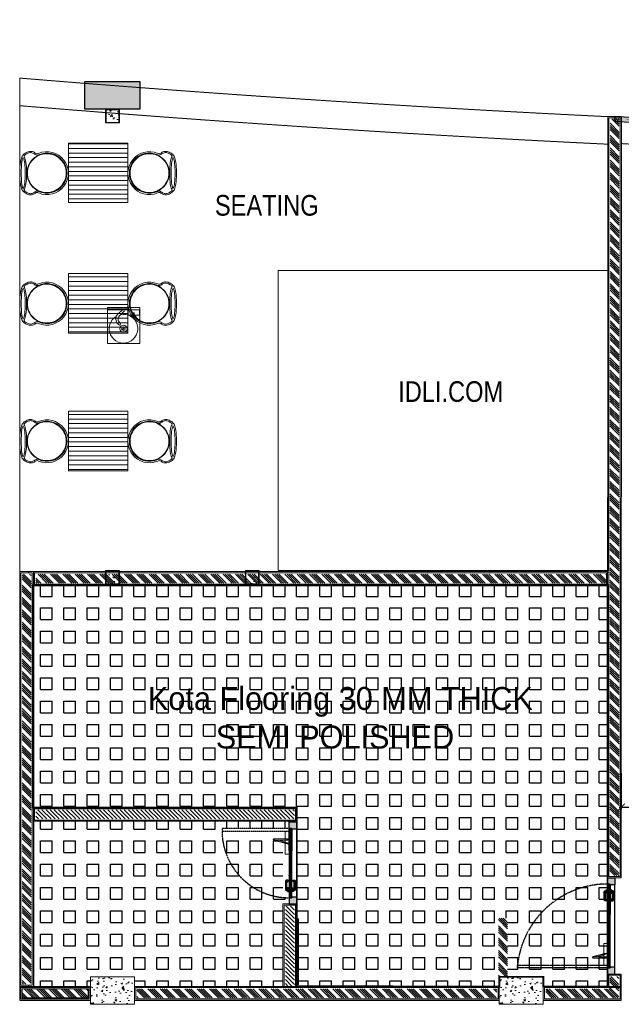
# Model space of a CAD drawing. Header units: millimetres. Extents: x 1277566 to 1493426, y 1039116 to 1145896.
# Tile 148 of 151: x 1455767 to 1462331, y 1132394 to 1143129. Entities that reach past the tile are written whole.
import ezdxf

# ---------------------------------------------------------------- set-up
doc = ezdxf.new("R2010")
doc.units = ezdxf.units.MM
doc.header["$PDMODE"] = 67
doc.linetypes.add('DASHED', pattern=[0.75, 0.5, -0.25])
doc.linetypes.add('DASHED2', pattern=[0.375, 0.25, -0.125])
for name, color, linetype in [('01_DOOR', 76, 'Continuous'), ('CIVIL DIM', 7, 'Continuous'), ('CT PARTITION WALL HATCH', 210, 'Continuous'), ('CT_PARTITION WALL', 210, 'Continuous'), ('CT_PILASTER', 210, 'Continuous'), ('Dimension a', 7, 'Continuous'), ('kitchen equip1', 8, 'Continuous'), ('L2', 136, 'Continuous')]:
    doc.layers.add(name, color=color, linetype=linetype)
for name, color, linetype, lineweight in [('AIRPORT EXTIING WALL', 1, 'Continuous', 20), ('BOH TEXT', 1, 'Continuous', 5), ('CIVIL WALL HATCH', 7, 'Continuous', 5), ('CKD Dimensions', 3, 'Continuous', 0), ('CKD Equipments', 252, 'Continuous', 0), ('Comm BCAS Rejected', 1, 'Continuous', 9), ('EXISTING COLUMN', 5, 'Continuous', 20), ('FOH FURNITURE', 126, 'Continuous', 15), ('FRONT COUNTER', 214, 'Continuous', 18), ('HATCH', 251, 'Continuous', 5), ('KIT TEXT.', 30, 'Continuous', 9), ('PLASTER', 252, 'Continuous', 9), ('tile finish', 32, 'Continuous', 9), ('WALL', 7, 'Continuous', 40)]:
    doc.layers.add(name, color=color, linetype=linetype, lineweight=lineweight)
doc.layers.add('Equipment', color=7, linetype='Continuous', lineweight=9, true_color=0xcc6600)
doc.layers.add('exter nal partition', color=7, linetype='Continuous', lineweight=18, true_color=0x990073)
doc.styles.add('ROMANS', font='arial.ttf', dxfattribs={"width": 0.75})
doc.styles.get("Standard").update_dxf_attribs({"font": 'arial.ttf'})
doc.styles.add('STYLE1', font='GOTHIC.TTF', dxfattribs={"width": 0.9})
doc.dimstyles.new('1.300', dxfattribs={"dimtxt": 150, "dimasz": 75, "dimexe": 25, "dimexo": 25, "dimgap": 15, "dimtad": 0, "dimdec": 0, "dimdsep": 46, "dimtxsty": 'ROMANS', "dimblk": 'ARCHTICK', "dimcen": 0.09, "dimdle": 25, "dimclrd": 256, "dimclre": 256, "dimclrt": 256, "dimadec": 1, "dimazin": 2, "dimtfac": 1, "dimtdec": 0, "dimtmove": 2, "dimatfit": 3, "dimldrblk": 'OPEN90', "dimfxl": 100, "dimtolj": 1, "dimtzin": 0, "dimlwe": -1, "dimarcsym": 0})
pattern_1 = [(135, (272703.21, -47836.74), (-67.351921, -67.351921), []), (135, (272703.21, -47814.29), (-67.351921, -67.351921), []), (135, (272703.21, -47791.84), (-67.351921, -67.351921), []), (135, (272703.21, -47769.39), (-67.351921, -67.351921), [])]

# ---------------------------------------------------------------- blocks, each defined once
blk = doc.blocks.new('PILASTER')
at = {"layer": 'CT PARTITION WALL HATCH'}
h = blk.add_hatch(color=256, dxfattribs=at)
h.dxf.hatch_style = 1
h.paths.add_polyline_path([(-300, 150), (300, 150), (300, -150), (-300, -150)])
at = {"layer": 'CT_PARTITION WALL'}
blk.add_lwpolyline([(-300, 150), (300, 150), (300, -150), (-300, -150)], close=True, dxfattribs=at)
blk = doc.blocks.new('door closer')
at = {"color": 14, "linetype": 'DASHED2', "lineweight": 9, "ltscale": 0.5}
for p, q in [((10736.43, -3996.01), (10716.43, -3996.01)), ((10716.43, -3996.01), (10716.43, -3999.19)), ((10716.55, -3999.31), (10736.31, -3999.31)), ((10722.88, -3999.31), (10722.88, -3997.66)), ((10722.88, -3999.31), (10722.88, -4009.19)), ((10727.44, -3996.77), (10724.13, -4009.27)), ((10726.86, -3996.83), (10724.13, -4004.67)), ((10724.13, -3999.31), (10724.13, -3997.66)), ((10724.13, -4009.19), (10724.13, -3999.31)), ((10725.64, -3996.14), (10725.64, -3996.01)), ((10728.52, -3996.26), (10725.76, -3996.26)), ((10728.64, -3996.14), (10728.64, -3996.01)), ((10736.43, -3999.19), (10736.43, -3996.01))]:
    blk.add_line(p, q, dxfattribs=at)
for centre, radius in [((10723.51, -3997.66), 0.338), ((10727.21, -3996.64), 0.123), ((10723.51, -4009.19), 0.214)]:
    blk.add_circle(centre, radius, dxfattribs=at)
for centre, radius, start, end in [((10716.55, -3999.19), 0.12, 180, 270), ((10723.51, -3997.66), 0.625, 360, 180), ((10725.76, -3996.14), 0.12, 180, 270), ((10717.05, -4005.46), 13.03, 41.92753, 44.91686), ((10727.11, -3996.33), 0.562, 229.33989, 295.68558), ((10727.25, -3996.61), 0.25, 295.68558, 334.16196), ((10726.83, -3996.41), 0.711, 334.16196, 5.5837), ((10728.32, -3996.27), 0.78, 179.2294, 185.02337), ((10728.52, -3996.14), 0.12, 270, 0), ((10736.31, -3999.19), 0.12, 270, 0), ((10723.51, -4009.19), 0.625, 180, 0)]:
    blk.add_arc(centre, radius, start, end, dxfattribs=at)
blk = doc.blocks.new('A$C68A023B9')
at = {"layer": '01_DOOR', "ltscale": 2}
h = blk.add_hatch(color=253, dxfattribs=at)
h.set_gradient(color1=(173, 173, 173), one_color=1, tint=1, name='SPHERICAL')
edge = h.paths.add_edge_path()
edge.add_arc((4.75, 1.25), 0.5, 270, 21.737)
edge.add_line((5.22, 1.44), (6, 1.44))
edge.add_line((6, 1.44), (6, 0.75))
edge.add_line((6, 0.75), (6, 0.5))
edge.add_arc((5.5, 0.5), 0.5, 270, 360, ccw=False)
edge.add_line((5.5, 0), (1.09, 0))
edge.add_arc((1.09, 0.5), 0.5, 180, 270, ccw=False)
edge.add_line((0.59, 0.5), (0.59, 0.75))
edge.add_line((0.59, 0.75), (0.59, 1.1))
edge.add_line((0.59, 1.1), (0, 1.1))
edge.add_line((0, 1.1), (0, 1.85))
edge.add_line((0, 1.85), (1.94, 1.85))
edge.add_line((1.94, 1.85), (1.94, 1.1))
edge.add_line((1.94, 1.1), (1.34, 1.1))
edge.add_line((1.34, 1.1), (1.34, 0.75))
edge.add_line((1.34, 0.75), (4.75, 0.75))
blk.add_lwpolyline([(4.75, 0.75, 0.530238), (5.22, 1.44), (6, 1.44), (6, 0.75), (6, 0.5, -0.414214), (5.5, 0), (1.09, 0, -0.414214), (0.59, 0.5), (0.59, 0.75), (0.59, 1.1), (0, 1.1), (0, 1.85), (1.94, 1.85), (1.94, 1.1), (1.34, 1.1), (1.34, 0.75)], format="xyb", close=True, dxfattribs=at)
blk = doc.blocks.new('door sdfgh')
at = {"layer": '01_DOOR', "ltscale": 100}
h = blk.add_hatch(dxfattribs=at)
h.set_pattern_fill('DOTS', color=256, scale=58.874347, angle=-90, style=0)
h.set_pattern_definition([(90, (275185.757, 11141403.7222), (3.6796466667, 1.8398233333), [0, -3.6796466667])])
h.paths.add_polyline_path([(1223029, 1241624), (1223029, 1241617), (1223058, 1241617), (1223058, 1241549), (1222984, 1241549), (1222984, 1241554), (1222979, 1241554), (1222979, 1241624)])
h.paths.add_polyline_path([(1223029, 1242524), (1223029, 1242530), (1223058, 1242530), (1223058, 1242599), (1222984, 1242599), (1222984, 1242594), (1222979, 1242594), (1222979, 1242524)])
at = {"layer": '01_DOOR', "lineweight": 9, "ltscale": 100}
h = blk.add_hatch(dxfattribs=at)
h.set_pattern_fill('DOLMIT', color=251, scale=19.624782, angle=-90, style=0)
h.set_pattern_definition([(270, (275249.5377, 11142032.3274), (4.9061955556, -1e-15), []), (315, (275249.538, 11142032.327), (9.812391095, 9.812391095), [6.938408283, -13.876834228])])
h.paths.add_polyline_path([(1223029, 1241949), (1223041, 1241949), (1223041, 1241944), (1223058, 1241944), (1223058, 1241617), (1223029, 1241617)])
h.paths.add_polyline_path([(1223029, 1242199), (1223041, 1242199), (1223041, 1242204), (1223058, 1242204), (1223058, 1242530), (1223029, 1242530)])
at = {"layer": '01_DOOR', "ltscale": 100}
for p, q in [((1222979, 1242524, 33363), (1222979, 1241624, 33363)), ((1223058, 1242199, 33363), (1223046, 1242204, 33363)), ((1223058, 1242204, 33363), (1223046, 1242199, 33363)), ((1223058, 1241949, 33363), (1223046, 1241944, 33363)), ((1223058, 1241944, 33363), (1223046, 1241949, 33363))]:
    blk.add_line(p, q, dxfattribs=at)
at = {"layer": '01_DOOR', "color": 251, "lineweight": 15, "ltscale": 100}
for p, q in [((1223029, 1242199, 33363), (1223029, 1241949, 33363)), ((1223058, 1242199, 33363), (1223058, 1241949, 33363))]:
    blk.add_line(p, q, dxfattribs=at)
at = {"layer": '01_DOOR', "ltscale": 100, "elevation": 33363}
for points in [[(1223029, 1242524), (1223029, 1242530), (1223058, 1242530), (1223058, 1242599), (1222984, 1242599), (1222984, 1242594), (1222979, 1242594), (1222979, 1242524)], [(1223046, 1242199), (1223046, 1242204), (1223058, 1242204), (1223058, 1242199)], [(1223046, 1241949), (1223046, 1241944), (1223058, 1241944), (1223058, 1241949)], [(1223029, 1241624), (1223029, 1241617), (1223058, 1241617), (1223058, 1241549), (1222984, 1241549), (1222984, 1241554), (1222979, 1241554), (1222979, 1241624)]]:
    blk.add_lwpolyline(points, close=True, dxfattribs=at)
at = {"layer": '01_DOOR', "elevation": 33363}
blk.add_lwpolyline([(1222979, 1242594), (1222979, 1242589)], dxfattribs=at)
at = {"layer": '01_DOOR', "ltscale": 100, "elevation": 33363}
for points in [[(1223029, 1242199), (1223041, 1242199), (1223041, 1242204), (1223058, 1242204), (1223058, 1242530), (1223029, 1242530), (1223029, 1242199)], [(1223029, 1241949), (1223041, 1241949), (1223041, 1241944), (1223058, 1241944), (1223058, 1241617), (1223029, 1241617), (1223029, 1241949)]]:
    blk.add_lwpolyline(points, dxfattribs=at)
at = {"layer": '01_DOOR', "color": 251, "linetype": 'DASHED2', "elevation": 33363}
blk.add_lwpolyline([(1223058, 1242530), (1224041, 1242530), (1224041, 1242501), (1223058, 1242501)], close=True, dxfattribs=at)
at = {"layer": '01_DOOR', "lineweight": 18, "ltscale": 2, "elevation": 33363}
blk.add_lwpolyline([(1223041, 1242204), (1223041, 1241944), (1223046, 1241944), (1223046, 1242204)], close=True, dxfattribs=at)
at = {"layer": '01_DOOR', "color": 251, "linetype": 'DASHED2'}
blk.add_arc((1223058, 1242605, 33363), 988, 270, 353.9577, dxfattribs=at)
at = {"layer": '01_DOOR', "xscale": -11.84344983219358, "yscale": 11.84344983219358, "zscale": 11.84344983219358, "rotation": 90}
blk.add_blockref('door closer', (1175732, 1369420, 33363), dxfattribs=at)
at = {"layer": '01_DOOR', "ltscale": 50, "yscale": 19.73908305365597, "zscale": 19.73908305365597}
for p, xscale, rotation in [((1222992, 1241680, 33363), -19.73908305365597, 270), ((1223095, 1241680, 33363), 19.73908305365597, 89.99999999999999)]:
    blk.add_blockref('A$C68A023B9', p, dxfattribs=dict(at, xscale=xscale, rotation=rotation))
blk = doc.blocks.new('STORE ROOM DOOR')
at = {"layer": '01_DOOR', "ltscale": 100}
h = blk.add_hatch(dxfattribs=at)
h.set_pattern_fill('DOTS', color=256, scale=58.874347, style=0)
h.set_pattern_definition([(180, (-8687243.8554, 297332.053), (-1.8398233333, 3.6796466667), [0, -3.6796466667])])
h.paths.add_polyline_path([(1212844, 1245175), (1212837, 1245175), (1212837, 1245205), (1212769, 1245205), (1212769, 1245131), (1212774, 1245131), (1212774, 1245126), (1212844, 1245126)])
h.paths.add_polyline_path([(1213544, 1245175), (1213551, 1245175), (1213551, 1245205), (1213619, 1245205), (1213619, 1245131), (1213615, 1245131), (1213615, 1245126), (1213544, 1245126)])
at = {"layer": '01_DOOR', "lineweight": 9, "ltscale": 100}
h = blk.add_hatch(dxfattribs=at)
h.set_pattern_fill('DOLMIT', color=251, scale=19.624782, style=0)
h.set_pattern_definition([(0, (-8687997.237, 297395.8334), (0, 4.9061955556), []), (45, (-8687997.237, 297395.833), (-9.812391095, 9.812391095), [6.938408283, -13.876834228])])
h.paths.add_polyline_path([(1213069, 1245175), (1213069, 1245187), (1213064, 1245187), (1213064, 1245205), (1212837, 1245205), (1212837, 1245175)])
h.paths.add_polyline_path([(1213319, 1245175), (1213319, 1245187), (1213324, 1245187), (1213324, 1245205), (1213551, 1245205), (1213551, 1245175)])
at = {"layer": '01_DOOR', "color": 32, "ltscale": 0.3}
blk.add_line((1212844, 1245126), (1213544, 1245126), dxfattribs=at)
at = {"layer": '01_DOOR', "ltscale": 100}
for p, q in [((1213069, 1245205), (1213064, 1245192)), ((1213064, 1245205), (1213069, 1245192)), ((1213319, 1245205), (1213324, 1245192)), ((1213324, 1245205), (1213319, 1245192))]:
    blk.add_line(p, q, dxfattribs=at)
at = {"layer": '01_DOOR', "color": 251, "lineweight": 15, "ltscale": 100}
for p, q in [((1213319, 1245205), (1213069, 1245205)), ((1213319, 1245175), (1213069, 1245175))]:
    blk.add_line(p, q, dxfattribs=at)
at = {"layer": '01_DOOR', "color": 251, "linetype": 'DASHED2'}
blk.add_lwpolyline([(1213551, 1245205), (1213551, 1245895), (1213522, 1245895), (1213522, 1245205)], close=True, dxfattribs=at)
at = {"layer": '01_DOOR', "ltscale": 100}
for points in [[(1212844, 1245175), (1212837, 1245175), (1212837, 1245205), (1212769, 1245205), (1212769, 1245131), (1212774, 1245131), (1212774, 1245126), (1212844, 1245126)], [(1213069, 1245192), (1213064, 1245192), (1213064, 1245205), (1213069, 1245205)], [(1213319, 1245192), (1213324, 1245192), (1213324, 1245205), (1213319, 1245205)], [(1213544, 1245175), (1213551, 1245175), (1213551, 1245205), (1213619, 1245205), (1213619, 1245131), (1213615, 1245131), (1213615, 1245126), (1213544, 1245126)]]:
    blk.add_lwpolyline(points, close=True, dxfattribs=at)
for points in [[(1213069, 1245175), (1213069, 1245187), (1213064, 1245187), (1213064, 1245205), (1212837, 1245205), (1212837, 1245175), (1213069, 1245175)], [(1213319, 1245175), (1213319, 1245187), (1213324, 1245187), (1213324, 1245205), (1213551, 1245205), (1213551, 1245175), (1213319, 1245175)]]:
    blk.add_lwpolyline(points, dxfattribs=at)
at = {"layer": '01_DOOR', "lineweight": 18, "ltscale": 2}
blk.add_lwpolyline([(1213324, 1245187), (1213064, 1245187), (1213064, 1245192), (1213324, 1245192)], close=True, dxfattribs=at)
at = {"layer": '01_DOOR'}
blk.add_lwpolyline([(1213615, 1245126), (1213610, 1245126)], dxfattribs=at)
at = {"layer": '01_DOOR', "color": 251, "linetype": 'DASHED2'}
blk.add_arc((1213528, 1245205), 691, 90.5051, 180, dxfattribs=at)
at = {"layer": '01_DOOR', "xscale": 11.84344983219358, "yscale": 11.84344983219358, "zscale": 11.84344983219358, "rotation": 180}
blk.add_blockref('door closer', (1340441, 1197878), dxfattribs=at)
at = {"layer": '01_DOOR', "ltscale": 50, "xscale": -19.73908305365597, "yscale": 19.73908305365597, "zscale": 19.73908305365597, "rotation": 180}
blk.add_blockref('A$C68A023B9', (1212900, 1245241), dxfattribs=at)
at = {"layer": '01_DOOR', "ltscale": 50, "xscale": 19.73908305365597, "yscale": 19.73908305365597, "zscale": 19.73908305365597}
blk.add_blockref('A$C68A023B9', (1212900, 1245138), dxfattribs=at)
blk = doc.blocks.new('_ARCHTICK')
at = {"color": 0, "linetype": 'ByBlock', "const_width": 0.15}
blk.add_lwpolyline([(-0.5, -0.5), (0.5, 0.5)], dxfattribs=at)
blk = doc.blocks.new('*D376')
at = {"layer": 'CIVIL DIM', "linetype": 'DASHED2', "transparency": 16777216}
for p, q in [((1462331, 1134917), (1462331, 1134518)), ((1480448, 1134783), (1480448, 1134518))]:
    blk.add_line(p, q, dxfattribs=at)
at = {"layer": 'CIVIL DIM', "lineweight": -2, "transparency": 16777216}
for p, q in [((1462306, 1134543), (1471168, 1134543)), ((1480473, 1134543), (1471611, 1134543))]:
    blk.add_line(p, q, dxfattribs=at)
at = {"layer": 'Defpoints', "color": 0, "transparency": 16777216}
for p in [(1462331, 1134942), (1480448, 1134801, -261), (1480448, 1134543)]:
    blk.add_point(p, dxfattribs=at)
at = {"layer": 'CIVIL DIM', "lineweight": -2, "transparency": 16777216, "xscale": 75, "yscale": 75, "zscale": 75, "rotation": 180}
blk.add_blockref('_ARCHTICK', (1462331, 1134543), dxfattribs=at)
at = {"layer": 'CIVIL DIM', "lineweight": -2, "transparency": 16777216, "xscale": 75, "yscale": 75, "zscale": 75}
blk.add_blockref('_ARCHTICK', (1480448, 1134543), dxfattribs=at)
at = {"layer": 'CIVIL DIM', "transparency": 16777216, "insert": (1471390, 1134543), "char_height": 150, "attachment_point": 5, "style": 'ROMANS', "bg_fill": 3, "box_fill_scale": 1.1, "bg_fill_color": 256, "bg_fill_true_color": 13158600, "bg_fill_transparency": 0}
blk.add_mtext('\\A1;18117', dxfattribs=at)
blk = doc.blocks.new('_Open90')
at = {"color": 0, "linetype": 'ByBlock', "lineweight": -2}
for p, q in [((0, 0), (-1, 0)), ((-0.5, 0.5), (0, 0)), ((0, 0), (-0.5, -0.5))]:
    blk.add_line(p, q, dxfattribs=at)
blk = doc.blocks.new('A$Cdc8c7812')
at = {"layer": 'HATCH'}
h = blk.add_hatch(dxfattribs=at)
h.set_pattern_fill('_USER', color=256, scale=50, style=0, pattern_type=0)
h.set_pattern_definition([(0, (865.34, 325), (0, 50), [])])
h.paths.add_polyline_path([(590, 0), (590, 650), (1240, 650), (1240, 0)])
at = {"layer": 'FOH FURNITURE'}
blk.add_lwpolyline([(590, 0), (590, 650), (1240, 650), (1240, 0)], close=True, dxfattribs=at)
for points in [[(355, 108, -0.414214), (140, 322, -0.414214), (355, 537), (356, 537, -0.414214), (570, 322, -0.414214), (356, 108), (355, 108)], [(1476, 108, 0.414214), (1690, 322, 0.414214), (1476, 537), (1475, 537, 0.414214), (1260, 322, 0.414214), (1475, 108), (1476, 108)], [(356, 111, 0.414214), (567, 322, 0.414214), (356, 534), (355, 534, 0.414214), (143, 322, 0.414214), (355, 111), (356, 111)], [(1475, 111, -0.414214), (1263, 322, -0.414214), (1475, 534), (1476, 534, -0.414214), (1687, 322, -0.414214), (1476, 111), (1475, 111)]]:
    blk.add_lwpolyline(points, format="xyb", close=True, dxfattribs=at)
for centre, radius, start, end in [((356, 322), 234, 247.2538, 112.7462), ((356, 322), 219, 245.5072, 114.4928), ((1475, 322), 234, 67.2538, 292.7462), ((1475, 322), 219, 65.5072, 294.4928)]:
    blk.add_arc(centre, radius, start, end, dxfattribs=at)
for points, knots in [([(265, 538), (253, 532), (243, 532), (233, 539), (224, 547), (213, 552), (198, 557), (184, 561), (168, 560), (152, 555), (135, 549), (121, 542), (109, 532), (97, 522), (88, 511), (82, 497), (76, 483), (71, 463), (67, 439), (63, 414), (61, 375), (60, 322)], [0, 0, 0, 0, 1, 1, 1, 2, 2, 2, 3, 3, 3, 4, 4, 4, 5, 5, 5, 6, 6, 6, 7, 7, 7, 7]), ([(265, 521), (254, 516), (242, 517), (230, 525), (218, 534), (206, 540), (194, 544), (182, 548), (171, 548), (161, 543), (151, 539), (139, 534), (128, 528), (120, 523), (113, 517), (107, 508)], [0, 0, 0, 0, 1, 1, 1, 2, 2, 2, 3, 3, 3, 4, 4, 4, 4.643615, 4.643615, 4.643615, 4.643615]), ([(1565, 538), (1578, 532), (1588, 532), (1597, 539), (1606, 547), (1618, 552), (1632, 557), (1647, 561), (1662, 560), (1679, 555), (1695, 549), (1710, 542), (1722, 532), (1733, 522), (1742, 511), (1748, 497), (1754, 483), (1759, 463), (1764, 439), (1768, 414), (1770, 375), (1770, 322)], [0, 0, 0, 0, 1, 1, 1, 2, 2, 2, 3, 3, 3, 4, 4, 4, 5, 5, 5, 6, 6, 6, 7, 7, 7, 7]), ([(1565, 521), (1577, 516), (1588, 517), (1601, 525), (1613, 534), (1625, 540), (1637, 544), (1648, 548), (1659, 548), (1670, 543), (1680, 539), (1691, 534), (1703, 528), (1711, 523), (1718, 517), (1724, 508)], [0, 0, 0, 0, 1, 1, 1, 2, 2, 2, 3, 3, 3, 4, 4, 4, 4.643615, 4.643615, 4.643615, 4.643615]), ([(98, 492), (97, 491), (97, 491), (97, 491), (89, 474), (83, 452), (81, 427), (78, 402), (76, 367), (76, 322)], [4.994579, 4.994579, 4.994579, 4.994579, 5, 5, 5, 6, 6, 6, 7, 7, 7, 7]), ([(98, 492), (98, 491), (98, 491), (98, 491), (106, 474), (112, 452), (114, 427), (117, 402), (119, 367), (119, 322)], [4.994579, 4.994579, 4.994579, 4.994579, 5, 5, 5, 6, 6, 6, 7, 7, 7, 7]), ([(107, 508), (109, 504), (111, 501), (113, 497), (119, 483), (124, 463), (128, 439), (132, 414), (134, 375), (135, 322)], [4.715926, 4.715926, 4.715926, 4.715926, 5, 5, 5, 6, 6, 6, 7, 7, 7, 7]), ([(1724, 508), (1721, 504), (1720, 501), (1718, 497), (1712, 483), (1707, 463), (1703, 439), (1699, 414), (1696, 375), (1696, 322)], [4.715926, 4.715926, 4.715926, 4.715926, 5, 5, 5, 6, 6, 6, 7, 7, 7, 7]), ([(1733, 492), (1733, 491), (1733, 491), (1733, 491), (1725, 474), (1719, 452), (1716, 427), (1714, 402), (1712, 367), (1712, 322)], [4.994579, 4.994579, 4.994579, 4.994579, 5, 5, 5, 6, 6, 6, 7, 7, 7, 7]), ([(1733, 492), (1733, 491), (1733, 491), (1733, 491), (1742, 474), (1747, 452), (1750, 427), (1753, 402), (1754, 367), (1755, 322)], [4.994579, 4.994579, 4.994579, 4.994579, 5, 5, 5, 6, 6, 6, 7, 7, 7, 7]), ([(265, 106), (253, 113), (243, 112), (233, 105), (224, 98), (213, 92), (199, 88), (184, 84), (169, 84), (152, 90), (135, 95), (121, 103), (109, 113), (97, 122), (88, 134), (82, 148), (76, 162), (71, 181), (67, 206), (63, 230), (61, 269), (60, 322)], [0, 0, 0, 0, 1, 1, 1, 2, 2, 2, 3, 3, 3, 4, 4, 4, 5, 5, 5, 6, 6, 6, 7, 7, 7, 7]), ([(98, 153), (97, 153), (97, 153), (97, 153), (89, 171), (83, 192), (81, 218), (78, 243), (76, 278), (76, 322)], [4.995195, 4.995195, 4.995195, 4.995195, 5, 5, 5, 6, 6, 6, 7, 7, 7, 7]), ([(98, 153), (98, 153), (98, 153), (98, 153), (106, 171), (112, 192), (114, 218), (117, 243), (119, 278), (119, 322)], [4.995195, 4.995195, 4.995195, 4.995195, 5, 5, 5, 6, 6, 6, 7, 7, 7, 7]), ([(107, 136), (109, 140), (111, 144), (113, 148), (119, 162), (124, 181), (128, 206), (132, 230), (134, 269), (135, 322)], [4.716382, 4.716382, 4.716382, 4.716382, 5, 5, 5, 6, 6, 6, 7, 7, 7, 7]), ([(1565, 106), (1577, 113), (1588, 112), (1597, 105), (1606, 98), (1618, 92), (1632, 88), (1646, 84), (1662, 84), (1679, 90), (1695, 95), (1710, 103), (1722, 113), (1733, 122), (1742, 134), (1748, 148), (1754, 162), (1759, 181), (1764, 206), (1768, 230), (1770, 269), (1770, 322)], [0, 0, 0, 0, 1, 1, 1, 2, 2, 2, 3, 3, 3, 4, 4, 4, 5, 5, 5, 6, 6, 6, 7, 7, 7, 7]), ([(1724, 136), (1721, 140), (1720, 144), (1718, 148), (1712, 162), (1707, 181), (1703, 206), (1699, 230), (1696, 269), (1696, 322)], [4.716382, 4.716382, 4.716382, 4.716382, 5, 5, 5, 6, 6, 6, 7, 7, 7, 7]), ([(1733, 153), (1733, 153), (1733, 153), (1733, 153), (1725, 171), (1719, 192), (1716, 218), (1714, 243), (1712, 278), (1712, 322)], [4.995195, 4.995195, 4.995195, 4.995195, 5, 5, 5, 6, 6, 6, 7, 7, 7, 7]), ([(1733, 153), (1733, 153), (1733, 153), (1733, 153), (1742, 171), (1747, 192), (1750, 218), (1753, 243), (1754, 278), (1755, 322)], [4.995195, 4.995195, 4.995195, 4.995195, 5, 5, 5, 6, 6, 6, 7, 7, 7, 7]), ([(265, 123), (254, 129), (242, 127), (230, 119), (217, 111), (206, 105), (194, 101), (183, 97), (172, 97), (161, 101), (151, 105), (139, 110), (128, 117), (120, 121), (113, 128), (107, 136)], [0, 0, 0, 0, 1, 1, 1, 2, 2, 2, 3, 3, 3, 4, 4, 4, 4.64397, 4.64397, 4.64397, 4.64397]), ([(1565, 123), (1577, 129), (1588, 127), (1601, 119), (1613, 111), (1625, 105), (1636, 101), (1647, 97), (1658, 97), (1669, 101), (1680, 105), (1691, 110), (1703, 117), (1711, 121), (1718, 128), (1724, 136)], [0, 0, 0, 0, 1, 1, 1, 2, 2, 2, 3, 3, 3, 4, 4, 4, 4.64397, 4.64397, 4.64397, 4.64397])]:
    blk.add_open_spline(points, degree=3, knots=knots, dxfattribs=at)
blk = doc.blocks.new('G$C2967A2E0')
at = {"layer": 'Equipment'}
for p, q in [((167, 371), (111, 319)), ((184, 353), (129, 300)), ((108, 216), (120, 204)), ((127, 234), (139, 221))]:
    blk.add_line(p, q, dxfattribs=at)
at = {"layer": 'Equipment', "lineweight": 5}
for p, q in [((282, 335), (282, 308)), ((290, 308), (290, 335)), ((282, 308), (260, 286)), ((260, 286), (272, 286)), ((272, 286), (286, 300)), ((286, 300), (300, 286)), ((312, 286), (290, 308)), ((300, 286), (312, 286))]:
    blk.add_line(p, q, dxfattribs=at)
at = {"layer": 'Equipment'}
blk.add_lwpolyline([(350, 390), (0, 390), (0, 0), (350, 0), (350, 390), (350, 365), (0, 365)], dxfattribs=at)
blk.add_lwpolyline([(349, 365), (223, 365), (223, 308), (349, 308)], close=True, dxfattribs=at)
at = {"layer": 'Equipment', "linetype": 'ByBlock', "lineweight": -2, "ltscale": 0.25}
for radius in [39, 19.8, 5.16]:
    blk.add_circle((173, 160), radius, dxfattribs=at)
at = {"layer": 'Equipment'}
for centre, radius, start, end in [((173, 160), 156, 120.7693, 101.598), ((161, 266), 72.8, 133.263, 223.263), ((161, 266), 46.8, 133.263, 223.263), ((129, 213), 13, 223.263, 43.263)]:
    blk.add_arc(centre, radius, start, end, dxfattribs=at)

msp = doc.modelspace()

# ---------------------------------------------------------------- hatches: boundary and pattern name
h = msp.add_hatch(color=256)
h.dxf.hatch_style = 1
edge = h.paths.add_edge_path()
edge.add_line((1462260.7951, 1142072.7162), (1462260.7951, 1142022.8069))
edge.add_arc((1466913.2272, 1219140.9049), 77258.308, 266.547606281, 268.941280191)
edge.add_line((1465485.7181, 1141895.7861), (1465486.5087, 1141945.7801))
edge.add_arc((1466923.609, 1219515.0497), 77582.5809, 266.55437271, 268.938621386, ccw=False)
edge = h.paths.add_edge_path()
edge.add_line((1466086.1903, 1141937.0265), (1466085.6547, 1141887.0294))
edge.add_arc((1466913.2272, 1219140.9049), 77258.308, 269.386249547, 271.731452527)
edge.add_line((1469247.583, 1141917.8712), (1469247.583, 1141967.894))
edge.add_arc((1466913.2272, 1219140.9049), 77208.308, 269.386249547, 271.732574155, ccw=False)
at = {"layer": 'CIVIL WALL HATCH'}
h = msp.add_hatch(dxfattribs=at)
h.set_pattern_fill('ANSI34', color=256, scale=5, angle=90)
h.set_pattern_definition(pattern_1)
h.paths.add_polyline_path([(1462308.3326, 1142046.7319), (1462208.3326, 1142046.7319), (1462206.0543, 1133798.3854), (1462306.0543, 1133798.3854)])
h = msp.add_hatch(dxfattribs=at)
h.set_pattern_fill('ANSI34', color=256, scale=5, angle=90)
h.set_pattern_definition(pattern_1)
h.paths.add_polyline_path([(1455891.5535, 1137085.1511), (1455891.3829, 1132614.6463), (1455793.3901, 1132614.6463), (1455793.5607, 1137085.1511)])
h = msp.add_hatch(dxfattribs=at)
h.set_pattern_fill('ANSI34', color=256, scale=5, angle=90)
h.set_pattern_definition([(135, (2646635.03, -25833.69), (-67.351921, -67.351921), []), (135, (2646635.03, -25811.24), (-67.351921, -67.351921), []), (135, (2646635.03, -25788.785), (-67.351921, -67.351921), []), (135, (2646635.03, -25766.33), (-67.351921, -67.351921), [])])
h.paths.add_polyline_path([(1455943.5607, 1137085.0639), (1455943.5607, 1136987.0711), (1459152.9349, 1136987.0894), (1462181.0543, 1136987.0889), (1462181.0543, 1137085.0816), (1459153.6938, 1137085.0639)])
h = msp.add_hatch(dxfattribs=at)
h.set_pattern_fill('ANSI31', color=256, scale=10, angle=270)
h.set_pattern_definition([(315, (272703.208, -47848.68), (22.4506403, 22.4506403), [])])
h.paths.add_polyline_path([(1458764.6722, 1134513.2052), (1455943.0059, 1134513.3576), (1455942.9856, 1134414.3448), (1456041.9947, 1134414.3446), (1456041.9948, 1134414.3447), (1458665.6082, 1134414.2064), (1458764.7103, 1134414.1951)])
h = msp.add_hatch(dxfattribs=at)
h.set_pattern_fill('ANSI31', color=256, scale=10, angle=270)
h.set_pattern_definition([(315, (1457990.535, 1132262.068), (22.45064, 22.45064), [])])
h.paths.add_polyline_path([(1458665.6285, 1132588.6434), (1458764.6077, 1132588.6434), (1458764.6077, 1133463.19), (1458665.6285, 1133463.19)])
h = msp.add_hatch(dxfattribs=at)
h.set_pattern_fill('ANSI34', color=256, scale=5, angle=90)
h.set_pattern_definition(pattern_1)
edge = h.paths.add_edge_path()
edge.add_line((1460990.5553, 1133331.2384), (1461090.5553, 1133331.2384))
edge.add_line((1461090.5553, 1133331.2384), (1461090.5553, 1132693.6427))
edge.add_line((1461090.5553, 1132693.6427), (1460990.5553, 1132693.6427))
edge.add_line((1460990.5553, 1132693.6427), (1460990.5553, 1133329.314))
h = msp.add_hatch(dxfattribs=at)
h.set_pattern_fill('ANSI34', color=256, scale=5, angle=90)
h.set_pattern_definition(pattern_1)
h.paths.add_polyline_path([(1462207.0579, 1132697.3818), (1462305.0506, 1132697.3818), (1462305.0506, 1132562.639), (1462207.0579, 1132562.639)])
h = msp.add_hatch(dxfattribs=at)
h.set_pattern_fill('ANSI34', color=256, scale=5, angle=90)
h.set_pattern_definition(pattern_1)
h.paths.add_polyline_path([(1455793.3901, 1132562.639), (1456513.9562, 1132562.639), (1456513.9562, 1132464.6463), (1455793.3901, 1132464.6463)])
h = msp.add_hatch(dxfattribs=at)
h.set_pattern_fill('ANSI34', color=256, scale=5, angle=90)
h.set_pattern_definition(pattern_1)
h.paths.add_polyline_path([(1457045.9634, 1132562.639), (1460973.9562, 1132562.639), (1460973.9562, 1132464.6463), (1457045.9634, 1132464.6463)])
h = msp.add_hatch(dxfattribs=at)
h.set_pattern_fill('ANSI34', color=256, scale=5, angle=90)
h.set_pattern_definition(pattern_1)
h.paths.add_polyline_path([(1461505.9634, 1132562.639), (1462305.0506, 1132562.639), (1462305.0506, 1132464.6463), (1461505.9634, 1132464.6463)])
at = {"layer": 'EXISTING COLUMN', "linetype": 'Continuous'}
h = msp.add_hatch(dxfattribs=at)
h.set_pattern_fill('AR-CONC', color=256, style=2)
h.set_pattern_definition([(50, (602741.33, -28793.38), (182.184669, -15.939086), [19.05, -209.55]), (355, (602741.33, -28793.38), (-35.243421, 191.056845), [15.24, -167.640584]), (100.451445, (602756.51, -28794.7), (146.941247, 175.117752), [16.190009, -178.090245]), (46.1842, (602741.33, -28742.58), (271.07904, -42.042328), [28.575, -314.325]), (96.635558, (602763.92, -28746.08), (237.404134, 247.426125), [24.285023, -267.13561]), (351.184151, (602741.33, -28742.58), (237.404134, 247.426125), [22.859967, -251.45973]), (21, (602766.73, -28755.28), (151.614391, -102.265198), [19.05, -209.55]), (326, (602766.73, -28755.28), (61.802028, 184.187966), [15.24, -167.64]), (71.451445, (602779.36, -28763.8), (213.41642, 81.922769), [16.190009, -178.089938]), (37.5, (602741.33, -28793.376), (3.0886033, 84.555039), [0, -165.608, 0, -170.18, 0, -168.275]), (7.5, (602741.33, -28793.38), (66.8196625, 100.180575), [0, -97.028, 0, -161.798, 0, -64.135]), (327.5, (602684.685, -28793.376), (135.5905952, -5.728744), [0, -63.5, 0, -198.12, 0, -262.89]), (317.5, (602659.29, -28793.38), (148.129181, 25.426491), [0, -82.55, 0, -131.572, 0, -186.69])])
h.paths.add_polyline_path([(1456710.9598, 1142009.6427), (1456848.9598, 1142009.6427), (1456848.9598, 1142147.6427), (1456710.9598, 1142147.6427)], flags=16)
h.paths.add_polyline_path([(1456704.9598, 1142003.6427), (1456854.9598, 1142003.6427), (1456854.9598, 1142153.6427), (1456704.9598, 1142153.6427)], flags=17)
h = msp.add_hatch(dxfattribs=at)
h.set_pattern_fill('AR-CONC', color=256, style=2)
h.set_pattern_definition([(50, (602741.33, -28812.7), (182.184669, -15.939086), [19.05, -209.55]), (355, (602741.33, -28812.7), (-35.243421, 191.056845), [15.24, -167.640584]), (100.451445, (602756.51, -28814.03), (146.941247, 175.117752), [16.190009, -178.090245]), (46.1842, (602741.33, -28761.9), (271.07904, -42.042328), [28.575, -314.325]), (96.635558, (602763.92, -28765.4), (237.404134, 247.426125), [24.285023, -267.13561]), (351.184151, (602741.33, -28761.9), (237.404134, 247.426125), [22.859967, -251.45973]), (21, (602766.73, -28774.6), (151.614391, -102.265198), [19.05, -209.55]), (326, (602766.73, -28774.6), (61.802028, 184.187966), [15.24, -167.64]), (71.451445, (602779.36, -28783.13), (213.41642, 81.922769), [16.190009, -178.089938]), (37.5, (602741.33, -28812.7), (3.0886033, 84.555039), [0, -165.608, 0, -170.18, 0, -168.275]), (7.5, (602741.33, -28812.7), (66.8196625, 100.180575), [0, -97.028, 0, -161.798, 0, -64.135]), (327.5, (602684.685, -28812.7), (135.5905952, -5.728744), [0, -63.5, 0, -198.12, 0, -262.89]), (317.5, (602659.29, -28812.7), (148.129181, 25.426491), [0, -82.55, 0, -131.572, 0, -186.69])])
h.paths.add_polyline_path([(1456704.9598, 1137123.6427), (1456854.9598, 1137123.6427), (1456854.9598, 1136973.6427), (1456704.9598, 1136973.6427)])
h = msp.add_hatch(dxfattribs=at)
h.set_pattern_fill('AR-CONC', color=256, style=2)
h.set_pattern_definition([(50, (604266.3, -28812.72), (182.184669, -15.939086), [19.05, -209.55]), (355, (604266.3, -28812.72), (-35.243421, 191.056845), [15.24, -167.640584]), (100.451445, (604281.48, -28814.05), (146.941247, 175.117752), [16.190009, -178.090245]), (46.1842, (604266.3, -28761.92), (271.07904, -42.042328), [28.575, -314.325]), (96.635558, (604288.9, -28765.42), (237.404134, 247.426125), [24.285023, -267.13561]), (351.184151, (604266.3, -28761.92), (237.404134, 247.426125), [22.859967, -251.45973]), (21, (604291.7, -28774.62), (151.614391, -102.265198), [19.05, -209.55]), (326, (604291.7, -28774.62), (61.802028, 184.187966), [15.24, -167.64]), (71.451445, (604304.33, -28783.14), (213.41642, 81.922769), [16.190009, -178.089938]), (37.5, (604266.3, -28812.72), (3.0886033, 84.555039), [0, -165.608, 0, -170.18, 0, -168.275]), (7.5, (604266.3, -28812.72), (66.8196625, 100.180575), [0, -97.028, 0, -161.798, 0, -64.135]), (327.5, (604209.66, -28812.72), (135.5905952, -5.728744), [0, -63.5, 0, -198.12, 0, -262.89]), (317.5, (604184.26, -28812.72), (148.129181, 25.426491), [0, -82.55, 0, -131.572, 0, -186.69])])
h.paths.add_polyline_path([(1458229.9313, 1137123.6248), (1458379.9313, 1137123.6248), (1458379.9313, 1136973.6248), (1458229.9313, 1136973.6248)])
h = msp.add_hatch(dxfattribs=at)
h.set_pattern_fill('AR-CONC', color=256, style=2)
h.set_pattern_definition([(50, (611616.33, -28852.7), (182.184669, -15.939086), [19.05, -209.55]), (355, (611616.33, -28852.7), (-35.243421, 191.056845), [15.24, -167.640584]), (100.451445, (611631.51, -28854.03), (146.941247, 175.117752), [16.190009, -178.090245]), (46.1842, (611616.33, -28801.9), (271.07904, -42.042328), [28.575, -314.325]), (96.635558, (611638.92, -28805.4), (237.404134, 247.426125), [24.285023, -267.13561]), (351.184151, (611616.33, -28801.9), (237.404134, 247.426125), [22.859967, -251.45973]), (21, (611641.73, -28814.6), (151.614391, -102.265198), [19.05, -209.55]), (326, (611641.73, -28814.6), (61.802028, 184.187966), [15.24, -167.64]), (71.451445, (611654.36, -28823.13), (213.41642, 81.922769), [16.190009, -178.089938]), (37.5, (611616.33, -28852.7), (3.0886033, 84.555039), [0, -165.608, 0, -170.18, 0, -168.275]), (7.5, (611616.33, -28852.7), (66.8196625, 100.180575), [0, -97.028, 0, -161.798, 0, -64.135]), (327.5, (611559.685, -28852.7), (135.5905952, -5.728744), [0, -63.5, 0, -198.12, 0, -262.89]), (317.5, (611534.29, -28852.7), (148.129181, 25.426491), [0, -82.55, 0, -131.572, 0, -186.69])])
h.paths.add_polyline_path([(1456539.9598, 1132393.6427), (1456539.9598, 1132693.6427), (1457019.9598, 1132693.6427), (1457019.9598, 1132393.6427)])
h = msp.add_hatch(dxfattribs=at)
h.set_pattern_fill('AR-CONC', color=256, style=2)
h.set_pattern_definition([(50, (616076.33, -28852.7), (182.184669, -15.939086), [19.05, -209.55]), (355, (616076.33, -28852.7), (-35.243421, 191.056845), [15.24, -167.640584]), (100.451445, (616091.51, -28854.03), (146.941247, 175.117752), [16.190009, -178.090245]), (46.1842, (616076.33, -28801.9), (271.07904, -42.042328), [28.575, -314.325]), (96.635558, (616098.92, -28805.4), (237.404134, 247.426125), [24.285023, -267.13561]), (351.184151, (616076.33, -28801.9), (237.404134, 247.426125), [22.859967, -251.45973]), (21, (616101.73, -28814.6), (151.614391, -102.265198), [19.05, -209.55]), (326, (616101.73, -28814.6), (61.802028, 184.187966), [15.24, -167.64]), (71.451445, (616114.36, -28823.13), (213.41642, 81.922769), [16.190009, -178.089938]), (37.5, (616076.33, -28852.7), (3.0886033, 84.555039), [0, -165.608, 0, -170.18, 0, -168.275]), (7.5, (616076.33, -28852.7), (66.8196625, 100.180575), [0, -97.028, 0, -161.798, 0, -64.135]), (327.5, (616019.685, -28852.7), (135.5905952, -5.728744), [0, -63.5, 0, -198.12, 0, -262.89]), (317.5, (615994.29, -28852.7), (148.129181, 25.426491), [0, -82.55, 0, -131.572, 0, -186.69])])
h.paths.add_polyline_path([(1460999.9598, 1132393.6427), (1460999.9598, 1132693.6427), (1461479.9598, 1132693.6427), (1461479.9598, 1132393.6427)])
at = {"layer": 'L2'}
h = msp.add_hatch(dxfattribs=at)
h.set_pattern_fill('SQUARE', color=256, scale=40)
h.set_pattern_definition([(0, (10989.12, -1332.38), (0, 127), [127, -127]), (90, (10989.12, -1332.38), (-127, 8e-15), [127, -127])])
h.paths.add_polyline_path([(1457975.8337, 1134279.9533), (1457975.8337, 1134311.2871), (1458706.4998, 1134311.2871), (1458706.4998, 1134388.6897), (1458640.2967, 1134388.6842), (1455917.4544, 1134388.8446), (1455917.3865, 1132588.6427), (1456539.9598, 1132588.6427), (1456539.9598, 1132693.6427), (1457019.9598, 1132693.6427), (1458640.128, 1132693.6427), (1458640.128, 1133488.6905), (1458706.5514, 1133488.6905), (1458706.5514, 1133555.6492, -0.4116338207)])
h.paths.add_polyline_path([(1458640.128, 1134156.9657), (1458540.3444, 1134183.4092, -0.9369062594), (1458541.3618, 1134199.0098), (1458640.128, 1134199.0098), (1458640.128, 1134279.9533), (1457975.8337, 1134279.9533, 0.3852645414), (1458640.128, 1133558.6744)], flags=17)
h.paths.add_polyline_path([(1458640.128, 1132693.6427), (1457019.9598, 1132693.6427), (1457019.9598, 1132588.6427), (1458640.128, 1132588.6427)], flags=17)
h.paths.add_polyline_path([(1460990.5553, 1134539.1062), (1458790.2119, 1134539.1062), (1458790.2039, 1134388.6968), (1458790.2108, 1134388.6968), (1458790.1727, 1134538.7055), (1455917.5057, 1134538.8583), (1455917.4848, 1134388.8446), (1458640.128, 1134388.7059), (1458640.544, 1134388.7059), (1458790.2039, 1134388.6968), (1458790.2119, 1134538.7055), (1458790.1727, 1134538.7055), (1458790.2108, 1134388.6968), (1458790.1082, 1132588.7602), (1460999.9598, 1132588.6427), (1460999.9598, 1132693.6427), (1460990.5553, 1132693.6427), (1460990.5553, 1133331.2384)])
h.paths.add_polyline_path([(1458777.2108, 1134401.6957), (1458653.5336, 1134401.6853), (1456054.4953, 1134401.8442), (1456054.4953, 1134401.8441), (1455930.485, 1134401.8444), (1455930.5056, 1134525.8582), (1458777.1727, 1134525.7056)], flags=16)
h.paths.add_polyline_path([(1462181.0543, 1134539.1062), (1461090.5553, 1134539.1062), (1461090.5553, 1133331.2384), (1461090.5553, 1132693.6427), (1461479.9598, 1132693.6427), (1461479.9598, 1132588.6427), (1462181.0543, 1132588.6427)])
h.paths.add_polyline_path([(1461090.5553, 1134539.1062), (1460990.5553, 1134539.1062), (1460990.5553, 1133331.2384), (1461090.5553, 1133331.2384)], flags=17)
h.paths.add_polyline_path([(1462181.0543, 1136961.0814), (1455917.5514, 1136961.0814), (1455917.4601, 1134539.1062), (1455917.5058, 1134539.1062), (1455917.5058, 1136961.1547), (1455917.5514, 1136961.1547), (1455917.5571, 1137111.1547), (1455767.5571, 1137111.1547), (1455767.3865, 1132588.6427), (1455917.3865, 1132588.6427), (1455917.5514, 1136961.0814), (1455917.5341, 1136961.0814), (1455917.5058, 1134539.1062), (1462181.0543, 1134539.1062)])
h.paths.add_polyline_path([(1455904.3847, 1132601.6445), (1455780.3883, 1132601.6445), (1455780.5589, 1137098.1529), (1455904.5553, 1137098.1529)], flags=16)

# ---------------------------------------------------------------- linework, layer by layer
for p, q in [((1455917.5571, 1137111.1547), (1455917.3865, 1132588.6427)), ((1455767.3865, 1132588.6427), (1456539.9598, 1132588.6427)), ((1457019.9598, 1132588.6427), (1460999.9598, 1132588.6427)), ((1461479.9598, 1132588.6427), (1462331.0543, 1132588.6427)), ((1455767.3865, 1132438.6427), (1456539.9598, 1132438.6427)), ((1457019.9598, 1132438.6427), (1460999.9598, 1132438.6427)), ((1461479.9598, 1132438.6427), (1462331.0543, 1132438.6427))]:
    msp.add_line(p, q)
msp.add_lwpolyline([(1462260.7951, 1142072.7162), (1462260.7951, 1142022.8069, 0.0104447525), (1465485.7181, 1141895.7861), (1465486.5087, 1141945.7801, -0.0104036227)], format="xyb", close=True)
at = {"layer": 'AIRPORT EXTIING WALL', "linetype": 'DASHED', "ltscale": 10}
msp.add_lwpolyline([(1458587.2954, 1137123.5336), (1462183.7883, 1137123.5336), (1462183.7883, 1140394.0302), (1458587.2954, 1140394.0302)], close=True, dxfattribs=at)
for centre, radius, start, end in [((1466949.9297, 1218424.9539), 76785.8959, 266.549748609, 280.123163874), ((1471405.4829, 1331940.8968), 190092.9978, 265.281201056, 267.219267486), ((1471405.4829, 1331940.8968), 190392.9978, 265.288653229, 267.223627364)]:
    msp.add_arc(centre, radius, start, end, dxfattribs=at)
at = {"layer": 'CKD Dimensions', "const_width": 1}
msp.add_lwpolyline([(1460990.5553, 1133331.2384), (1461090.5553, 1133331.2384), (1461090.5553, 1132693.6427), (1460990.5553, 1132693.6427), (1460990.5553, 1133329.314)], dxfattribs=at)
at = {"layer": 'Comm BCAS Rejected'}
for p, q in [((1455767.3865, 1132438.6427), (1455767.3865, 1142492.2289)), ((1455767.3865, 1142233.474), (1455767.3865, 1142233.474))]:
    msp.add_line(p, q, dxfattribs=at)
at = {"layer": 'EXISTING COLUMN', "linetype": 'Continuous'}
for points in [[(1456704.9598, 1142003.6427), (1456854.9598, 1142003.6427), (1456854.9598, 1142153.6427), (1456704.9598, 1142153.6427)], [(1456710.9598, 1142009.6427), (1456848.9598, 1142009.6427), (1456848.9598, 1142147.6427), (1456710.9598, 1142147.6427)], [(1456704.9598, 1136973.6427), (1456854.9598, 1136973.6427), (1456854.9598, 1137123.6427), (1456704.9598, 1137123.6427)], [(1456704.9598, 1137123.6427), (1456854.9598, 1137123.6427), (1456854.9598, 1136973.6427), (1456704.9598, 1136973.6427)], [(1456710.9598, 1136979.6427), (1456848.9598, 1136979.6427), (1456848.9598, 1137117.6427), (1456710.9598, 1137117.6427)], [(1458229.9313, 1136973.6248), (1458379.9313, 1136973.6248), (1458379.9313, 1137123.6248), (1458229.9313, 1137123.6248)], [(1458229.9313, 1137123.6248), (1458379.9313, 1137123.6248), (1458379.9313, 1136973.6248), (1458229.9313, 1136973.6248)], [(1458235.9313, 1136979.6248), (1458373.9313, 1136979.6248), (1458373.9313, 1137117.6248), (1458235.9313, 1137117.6248)], [(1456539.9598, 1132393.6427), (1456539.9598, 1132693.6427), (1457019.9598, 1132693.6427), (1457019.9598, 1132393.6427)], [(1460999.9598, 1132393.6427), (1460999.9598, 1132693.6427), (1461479.9598, 1132693.6427), (1461479.9598, 1132393.6427)]]:
    msp.add_lwpolyline(points, close=True, dxfattribs=at)
at = {"layer": 'exter nal partition'}
msp.add_lwpolyline([(1455767.3865, 1132438.6427), (1455767.3865, 1132668.6427)], dxfattribs=at)
at = {"layer": 'FRONT COUNTER', "const_width": 20}
msp.add_lwpolyline([(1458790.1082, 1132588.6434), (1458790.2119, 1134538.7055), (1455917.5058, 1134539.1062), (1455917.5341, 1136961.1547), (1462181.0543, 1136961.1547), (1462181.0543, 1132588.6427), (1461479.9598, 1132588.6427), (1461479.9598, 1132693.6427), (1460999.9598, 1132693.6427), (1460999.9598, 1132588.6427), (1458790.1082, 1132588.7602)], dxfattribs=at)
at = {"layer": 'kitchen equip1'}
msp.add_line((1458810.9259, 1132604.314), (1458810.9259, 1133329.314), dxfattribs=at)
at = {"layer": 'PLASTER'}
for points in [[(1462194.0543, 1133786.3854), (1462318.0543, 1133786.3854), (1462320.3326, 1142058.7319), (1462196.3326, 1142058.7319)], [(1455904.5553, 1137098.1529), (1455904.3847, 1132601.6445), (1455780.3883, 1132601.6445), (1455780.5589, 1137098.1529)], [(1455930.5589, 1137098.1529), (1455930.5589, 1136974.1565), (1462181.0543, 1136974.0832), (1462168.0524, 1136974.0832), (1462168.0524, 1137098.0796), (1462155.0506, 1137098.0796), (1462155.0506, 1137098.0796)], [(1458653.5336, 1134401.6853), (1458777.2108, 1134401.6957), (1458777.1727, 1134525.7056), (1455930.5056, 1134525.8582), (1455930.485, 1134401.8444), (1456054.4953, 1134401.8441), (1456054.4953, 1134401.8442), (1458653.1177, 1134401.7059)], [(1458653.128, 1132588.6434), (1458777.1082, 1132588.6434), (1458777.1082, 1133475.6905), (1458653.128, 1133475.6905)], [(1462194.0561, 1132710.3836), (1462318.0524, 1132710.3836), (1462318.0524, 1132588.6427), (1462194.0561, 1132588.6427)], [(1455780.3883, 1132575.6409), (1456526.958, 1132575.6409), (1456526.958, 1132451.6445), (1455780.3883, 1132451.6445)], [(1457032.9616, 1132575.6409), (1460986.958, 1132575.6409), (1460986.958, 1132451.6445), (1457032.9616, 1132451.6445)], [(1461492.9616, 1132575.6409), (1462318.0524, 1132575.6409), (1462318.0524, 1132451.6445), (1461492.9616, 1132451.6445)]]:
    msp.add_lwpolyline(points, close=True, dxfattribs=at)
at = {"layer": 'tile finish'}
msp.add_line((1462181.0543, 1137318.6427), (1462181.0543, 1134018.6427), dxfattribs=at)
for points in [[(1462181.0543, 1133773.3854), (1462331.0543, 1133773.3854), (1462333.3326, 1142071.7319), (1462183.3326, 1142071.7319)], [(1455917.5571, 1137111.1547), (1455917.3865, 1132588.6427), (1455767.3865, 1132588.6427), (1455767.5571, 1137111.1547)], [(1458640.128, 1132588.6434), (1458790.1082, 1132588.6434), (1458790.1082, 1133488.6905), (1458640.128, 1133488.6905)], [(1462181.0543, 1132723.3854), (1462331.0543, 1132723.3854), (1462331.0543, 1132575.6409), (1462181.0543, 1132575.6409)], [(1455767.3865, 1132588.6427), (1456539.9598, 1132588.6427), (1456539.9598, 1132438.6427), (1455767.3865, 1132438.6427)], [(1457019.9598, 1132588.6427), (1460999.9598, 1132588.6427), (1460999.9598, 1132438.6427), (1457019.9598, 1132438.6427)], [(1461479.9598, 1132588.6427), (1462331.0543, 1132588.6427), (1462331.0543, 1132438.6427), (1461479.9598, 1132438.6427)], [(1455793.3901, 1132562.639), (1456513.9562, 1132562.639), (1456513.9562, 1132464.6463), (1455793.3901, 1132464.6463)]]:
    msp.add_lwpolyline(points, close=True, dxfattribs=at)
for points in [[(1455917.5571, 1137111.1547), (1455917.5571, 1136961.1547), (1462181.0543, 1136961.0814), (1462181.0543, 1136961.0814), (1462181.0543, 1137111.0814), (1462181.0543, 1137111.0814), (1462181.0543, 1137111.0814), (1455917.5571, 1137111.1547)], [(1458640.2967, 1134388.6842), (1458790.2108, 1134388.6968), (1458790.1727, 1134538.7055), (1455917.5057, 1134538.8583), (1455917.4848, 1134388.8446), (1455917.4848, 1134388.8446), (1455917.4848, 1134388.8446), (1458640.128, 1134388.7059), (1458640.544, 1134388.7059)]]:
    msp.add_lwpolyline(points, dxfattribs=at)
at = {"layer": 'WALL', "const_width": 1}
msp.add_lwpolyline([(1460990.5553, 1132693.6427), (1460990.5553, 1133331.2384), (1461090.5553, 1133331.2384), (1461090.5553, 1132693.6427)], dxfattribs=at)

# ---------------------------------------------------------------- block references
at = {"xscale": 1.05826622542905, "yscale": 1.05826622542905, "zscale": 1.05826622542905, "rotation": 90.00000000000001}
msp.add_blockref('STORE ROOM DOOR', (2776464.5247, -149949.0191), dxfattribs=at)
at = {"rotation": 180}
msp.add_blockref('door sdfgh', (2685239.4086, 2375322.0285, -33362.9475), dxfattribs=at)
at = {"layer": 'CKD Equipments', "ltscale": 0.25}
msp.add_blockref('G$C2967A2E0', (1456726.4637, 1139599.8931), dxfattribs=at)
at = {"layer": 'CT_PILASTER'}
msp.add_blockref('PILASTER', (1456777.4158, 1142303.6427), dxfattribs=at)
at = {"layer": 'FOH FURNITURE', "xscale": -1}
for p in [(1457538.7277, 1141134.0377), (1457538.7277, 1139710.9813), (1457538.7277, 1138210.5949)]:
    msp.add_blockref('A$Cdc8c7812', p, dxfattribs=at)

# ---------------------------------------------------------------- texts
at = {"layer": 'BOH TEXT', "char_height": 225, "attachment_point": 1}
for s, insert in [('{\\fArial Narrow|b0|i0|c0|p34;SEATING }', (1457897.6057, 1141217.5613)), ('{\\fArial Narrow|b0|i0|c0|p34;IDLI.COM}', (1459896.3385, 1139187.0154))]:
    msp.add_mtext_dynamic_manual_height_columns(s, width=1298.545189, gutter_width=18.75, heights=[-232.8274], dxfattribs=dict(at, insert=insert))
at = {"layer": 'KIT TEXT.', "style": 'STYLE1'}
for s, p in [('Kota Flooring 30 MM THICK', (1457166.6932, 1135603.0522)), ('SEMI POLISHED', (1457906.6932, 1135183.0522))]:
    msp.add_text(s, height=250, dxfattribs=at).set_placement(p)

# ---------------------------------------------------------------- next in the draw order: dimensions: what is measured, and where the dimension line sits
at = {"layer": 'CIVIL DIM'}
dim = msp.add_linear_dim(base=(1480448.3938, 1134543.2254), p1=(1462331.3751, 1134942.0725), p2=(1480448.3938, 1134801.3256, -260.7432), dimstyle='1.300', override={"dimfxl": 500, "dimfxlon": 1, "dimtfill": 1, "dimarcsym": 1}, dxfattribs=at)
dim.commit()
dim.dimension.update_dxf_attribs({"geometry": '*D376', "text_midpoint": (1471389.8844, 1134543.2254)})

# ---------------------------------------------------------------- next in the draw order: linework, layer by layer
at = {"layer": 'Dimension a', "const_width": 1}
msp.add_lwpolyline([(1462333.3179, 1142046.7319), (1462333.3179, 1142046.7319), (1462331.178, 1132455.9769), (1480448.3938, 1132455.9769), (1480448.3938, 1143128.3609), (1479594.0296, 1142979.4097), (1478509.6443, 1142807.8928), (1477432.2499, 1142652.1888), (1476041.9635, 1142423.8121), (1473873.3566, 1142196.7514), (1472242.5434, 1142066.6255), (1470509.7725, 1142016.3071), (1469247.583, 1141967.894), (1466086.1903, 1141937.0265), (1464099.3076, 1141983.8936), (1462333.3179, 1142046.7319)], dxfattribs=at)

doc.saveas('drawing.dxf')
